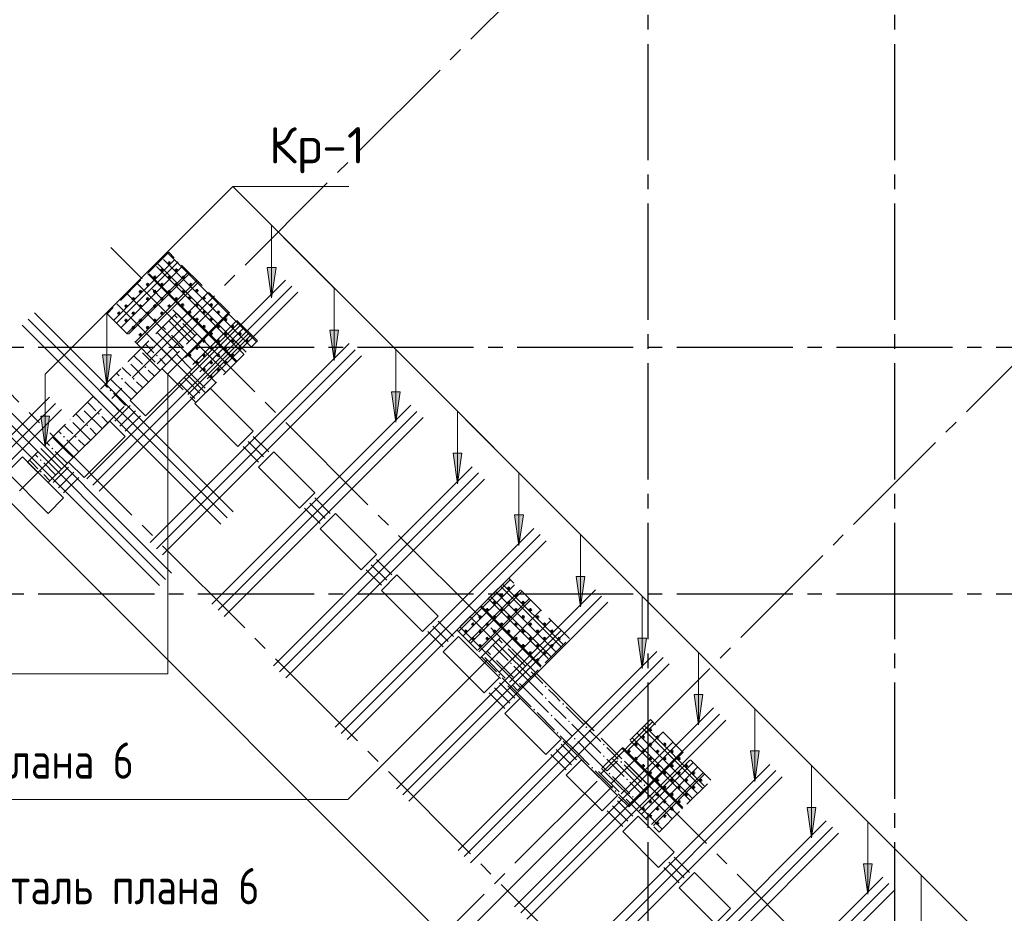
# Model space of a CAD drawing. Header units: millimetres. Extents: x 40580 to 1930067, y -240640 to 81020.
# Tile 186 of 256: x 681795 to 688580, y -225240 to -219083. Entities that reach past the tile are written whole.
import ezdxf

# ---------------------------------------------------------------- set-up
doc = ezdxf.new("R2010")
doc.units = ezdxf.units.MM
for name, pattern in [('______2', [270, 200, -70]), ('______5', [1100, 800, -100, 100, -100]), ('CENTER', [2, 1.25, -0.25, 0.25, -0.25])]:
    doc.linetypes.add(name, pattern=pattern)
for name, color, linetype, lineweight in [('S1 Стержни арматуры фон', 7, 'Continuous', 25), ('Standard', 7, 'Continuous', 25), ('Вспомогательная арматура', 52, 'Continuous', 25), ('ЖБ Перекрытие верхний уровень', 7, 'Continuous', 35), ('ОСИ', 7, 'CENTER', 15), ('Позиционная метка номер позиции', 7, 'Continuous', 13), ('Поперечное армирование AW фон', 7, 'Continuous', 25), ('Примечания', 7, 'Continuous', 13)]:
    doc.layers.add(name, color=color, linetype=linetype, lineweight=lineweight)
doc.layers.add('ЖБ Пилон', color=7, linetype='______2', lineweight=13, true_color=0xa0a0a0)
doc.styles.add('GOST 2.304', font='isocpeur.ttf', dxfattribs={"width": 0.8})
doc.styles.add('ISOCPEUR', font='isocpeur.ttf')

msp = doc.modelspace()

# ---------------------------------------------------------------- hatches: boundary and pattern name
at = {"layer": 'ЖБ Пилон', "linetype": 'Continuous', "lineweight": -3, "transparency": 33554687}
for points in [[(682893.7, -221157.3), (682900.2, -221150.8), (682906.7, -221157.3), (682900.2, -221163.8)], [(682813.7, -221237.3), (682820.2, -221230.8), (682826.7, -221237.3), (682820.2, -221243.8)], [(682733.7, -221317.3), (682740.2, -221310.8), (682746.7, -221317.3), (682740.2, -221323.8)], [(682624.8, -221355.4), (682626.7, -221357.3), (682620.2, -221363.8), (682618.3, -221361.9)], [(682733.7, -221397.3), (682740.2, -221390.8), (682746.7, -221397.3), (682740.2, -221403.8)], [(682544.8, -221435.4), (682546.7, -221437.3), (682540.2, -221443.8), (682538.3, -221441.9)], [(682653.7, -221477.3), (682660.2, -221470.8), (682666.7, -221477.3), (682660.2, -221483.8)], [(682493.7, -221557.3), (682500.2, -221550.8), (682506.7, -221557.3), (682500.2, -221563.8)], [(682573.7, -221557.3), (682580.2, -221550.8), (682586.7, -221557.3), (682580.2, -221563.8)], [(682413.7, -221637.3), (682420.2, -221630.8), (682426.7, -221637.3), (682420.2, -221643.8)], [(682333.7, -221717.3), (682340.2, -221710.8), (682346.7, -221717.3), (682340.2, -221723.8)], [(682224.8, -221755.4), (682226.7, -221757.3), (682220.2, -221763.8), (682218.3, -221761.9)], [(682333.7, -221797.3), (682340.2, -221790.8), (682346.7, -221797.3), (682340.2, -221803.8)], [(682144.8, -221835.4), (682146.7, -221837.3), (682140.2, -221843.8), (682138.3, -221841.9)], [(682253.7, -221877.3), (682260.2, -221870.8), (682266.7, -221877.3), (682260.2, -221883.8)], [(682093.7, -221957.3), (682100.2, -221950.8), (682106.7, -221957.3), (682100.2, -221963.8)], [(682173.7, -221957.3), (682180.2, -221950.8), (682186.7, -221957.3), (682180.2, -221963.8)], [(682013.7, -222037.3), (682020.2, -222030.8), (682026.7, -222037.3), (682020.2, -222043.8)], [(681933.7, -222117.3), (681940.2, -222110.8), (681946.7, -222117.3), (681940.2, -222123.8)], [(681933.7, -222197.3), (681940.2, -222190.8), (681946.7, -222197.3), (681940.2, -222203.8)], [(685133.7, -223397.3), (685140.2, -223390.8), (685146.7, -223397.3), (685140.2, -223403.8)], [(685053.7, -223477.3), (685060.2, -223470.8), (685066.7, -223477.3), (685060.2, -223483.8)], [(685173.7, -223517.3), (685180.2, -223510.8), (685186.7, -223517.3), (685180.2, -223523.8)], [(685293.7, -223557.3), (685300.2, -223550.8), (685306.7, -223557.3), (685300.2, -223563.8)], [(685093.7, -223597.3), (685100.2, -223590.8), (685106.7, -223597.3), (685100.2, -223603.8)], [(685213.7, -223637.3), (685220.2, -223630.8), (685226.7, -223637.3), (685220.2, -223643.8)], [(685413.7, -223677.3), (685420.2, -223670.8), (685426.7, -223677.3), (685420.2, -223683.8)], [(685413.7, -223757.3), (685420.2, -223750.8), (685426.7, -223757.3), (685420.2, -223763.8)], [(685333.7, -223837.3), (685340.2, -223830.8), (685346.7, -223837.3), (685340.2, -223843.8)], [(685533.7, -223797.3), (685540.2, -223790.8), (685546.7, -223797.3), (685540.2, -223803.8)], [(685453.7, -223877.3), (685460.2, -223870.8), (685466.7, -223877.3), (685460.2, -223883.8)], [(685573.7, -223917.3), (685580.2, -223910.8), (685586.7, -223917.3), (685580.2, -223923.8)], [(685693.7, -223957.3), (685700.2, -223950.8), (685706.7, -223957.3), (685700.2, -223963.8)], [(685493.7, -223997.3), (685500.2, -223990.8), (685506.7, -223997.3), (685500.2, -224003.8)], [(685613.7, -224037.3), (685620.2, -224030.8), (685626.7, -224037.3), (685620.2, -224043.8)], [(685813.7, -224077.3), (685820.2, -224070.8), (685826.7, -224077.3), (685820.2, -224083.8)], [(685813.7, -224157.3), (685820.2, -224150.8), (685826.7, -224157.3), (685820.2, -224163.8)], [(685933.7, -224197.3), (685940.2, -224190.8), (685946.7, -224197.3), (685940.2, -224203.8)], [(685733.7, -224237.3), (685740.2, -224230.8), (685746.7, -224237.3), (685740.2, -224243.8)], [(685853.7, -224277.3), (685860.2, -224270.8), (685866.7, -224277.3), (685860.2, -224283.8)], [(685973.7, -224317.3), (685980.2, -224310.8), (685986.7, -224317.3), (685980.2, -224323.8)], [(685893.7, -224397.3), (685900.2, -224390.8), (685906.7, -224397.3), (685900.2, -224403.8)], [(686093.7, -224357.3), (686100.2, -224350.8), (686106.7, -224357.3), (686100.2, -224363.8)], [(686013.7, -224437.3), (686020.2, -224430.8), (686026.7, -224437.3), (686020.2, -224443.8)]]:
    msp.add_hatch(color=7, dxfattribs=at).paths.add_polyline_path(points, flags=16)
at = {"layer": 'Позиционная метка номер позиции', "linetype": 'Continuous', "lineweight": 13, "transparency": 33554687}
for points in [[(683561.3, -220790.4), (683531.3, -221000.4), (683501.3, -220790.4)], [(683992.9, -221222), (683962.9, -221432), (683932.9, -221222)], [(683992.9, -221222), (683962.9, -221432), (683932.9, -221222)], [(682424.5, -221391.3), (682394.5, -221601.3), (682364.5, -221391.3)], [(684417.1, -221646.3), (684387.1, -221856.3), (684357.1, -221646.3)], [(682000.2, -221815.5), (681970.2, -222025.5), (681940.2, -221815.5)], [(682000.2, -221815.5), (681970.2, -222025.5), (681940.2, -221815.5)], [(684841.4, -222070.6), (684811.4, -222280.6), (684781.4, -222070.6)], [(685265.7, -222494.8), (685235.7, -222704.8), (685205.7, -222494.8)], [(685689.9, -222919.1), (685659.9, -223129.1), (685629.9, -222919.1)], [(686114.2, -223343.4), (686084.2, -223553.4), (686054.2, -223343.4)], [(686503.1, -223732.3), (686473.1, -223942.3), (686443.1, -223732.3)], [(686892, -224121.2), (686862, -224331.2), (686832, -224121.2)], [(687280.9, -224510.1), (687250.9, -224720.1), (687220.9, -224510.1)], [(687669.8, -224899), (687639.8, -225109), (687609.8, -224899)]]:
    msp.add_hatch(color=7, dxfattribs=at).paths.add_polyline_path(points, flags=16)

# ---------------------------------------------------------------- linework, layer by layer
at = {"color": 7, "linetype": 'Continuous', "lineweight": 50, "transparency": 33554687}
for centre in [(682825.1, -220759.1), (682726.1, -220858.1), (682775.6, -220808.6), (682825.1, -220858.1), (682874.6, -220808.6), (682924.1, -220858.1), (682676.6, -220907.6), (682775.6, -220907.6), (682874.6, -220907.6), (682973.6, -220907.6), (682577.6, -221006.6), (682627.1, -220957.1), (682676.6, -221006.6), (682726.1, -220957.1), (682775.6, -221006.6), (682825.1, -220957.1), (682874.6, -221006.6), (682924.1, -220957.1), (682966.5, -220999.5), (683016, -220950), (683065.5, -220999.5), (682528.1, -221056.1), (682627.1, -221056.1), (682726.1, -221056.1), (682825.1, -221056.1), (682917, -221049), (683016, -221049), (683115, -221049), (682478.6, -221105.6), (682577.6, -221105.6), (682676.6, -221105.6), (682775.6, -221105.6), (682966.5, -221098.5), (683065.5, -221098.5), (683164.5, -221098.5), (682528.1, -221155.1), (682577.6, -221204.6), (682627.1, -221155.1), (682676.6, -221204.6), (682726.1, -221155.1), (683016, -221148), (683065.5, -221197.5), (683115, -221148), (683164.5, -221197.5), (683214, -221148), (683263.5, -221197.5), (682627.1, -221254.1), (683115, -221247), (683214, -221247), (683313, -221247), (683016, -221346), (683065.5, -221296.5), (683115, -221346), (683164.5, -221296.5), (683214, -221346), (683263.5, -221296.5), (683313, -221346), (683362.5, -221296.5), (682966.5, -221395.5), (683065.5, -221395.5), (683164.5, -221395.5), (683263.5, -221395.5), (683016, -221445), (683115, -221445), (683214, -221445), (683065.5, -221494.5), (683115, -221544), (683164.5, -221494.5), (685165.6, -223000.6), (685066.6, -223099.6), (685116.1, -223050.1), (685165.6, -223099.6), (685215.1, -223050.1), (685264.6, -223099.6), (685017.1, -223149.1), (685116.1, -223149.1), (685215.1, -223149.1), (685314.1, -223149.1), (684967.6, -223198.6), (685066.6, -223198.6), (685165.6, -223198.6), (685264.6, -223198.6), (685363.6, -223198.6), (684868.6, -223297.6), (684918.1, -223248.1), (684967.6, -223297.6), (685017.1, -223248.1), (685066.6, -223297.6), (685116.1, -223248.1), (685165.6, -223297.6), (685215.1, -223248.1), (685264.6, -223297.6), (685314.1, -223248.1), (685363.6, -223297.6), (685413.1, -223248.1), (685462.6, -223297.6), (684918.1, -223347.1), (685017.1, -223347.1), (685215.1, -223347.1), (685314.1, -223347.1), (685413.1, -223347.1), (685512.1, -223347.1), (684967.6, -223396.6), (685264.6, -223396.6), (685314.1, -223446.1), (685363.6, -223396.6), (685413.1, -223446.1), (685462.6, -223396.6), (685363.6, -223495.6), (686141.4, -223976.4), (686091.9, -224025.9), (686190.9, -224025.9), (685992.9, -224124.9), (686042.4, -224075.4), (686091.9, -224124.9), (686141.4, -224075.4), (686190.9, -224124.9), (686240.4, -224075.4), (686289.9, -224124.9), (686042.4, -224174.4), (686141.4, -224174.4), (686240.4, -224174.4), (686339.4, -224174.4), (686091.9, -224223.9), (686190.9, -224223.9), (686289.9, -224223.9), (686388.9, -224223.9), (686141.4, -224273.4), (686190.9, -224322.9), (686240.4, -224273.4), (686289.9, -224322.9), (686339.4, -224273.4), (686388.9, -224322.9), (686438.4, -224273.4), (686487.9, -224322.9), (686240.4, -224372.4), (686339.4, -224372.4), (686438.4, -224372.4), (686190.9, -224421.9), (686289.9, -224421.9), (686388.9, -224421.9), (686091.9, -224520.9), (686141.4, -224471.4), (686190.9, -224520.9), (686240.4, -224471.4), (686289.9, -224520.9), (686339.4, -224471.4), (686141.4, -224570.4), (686240.4, -224570.4), (686190.9, -224619.9)]:
    msp.add_circle(centre, 5, dxfattribs=at)
at = {"layer": 'S1 Стержни арматуры фон', "color": 7, "linetype": 'Continuous', "lineweight": -3, "transparency": 33554687}
for p, q in [((682256.6, -222246.9), (683627, -220876.5)), ((682256.6, -222246.9), (683627, -220876.5)), ((682299, -222289.3), (683669.4, -220918.9)), ((682299, -222289.3), (683669.4, -220918.9)), ((682341.4, -222331.7), (683711.8, -220961.3)), ((682341.4, -222331.7), (683711.8, -220961.3)), ((683266.3, -222473.1), (681896, -221102.8)), ((683266.3, -222473.1), (681896, -221102.8)), ((683181.5, -222558), (681811.1, -221187.6)), ((683181.5, -222558), (681811.1, -221187.6)), ((683223.9, -222515.6), (681853.5, -221145.2)), ((683223.9, -222515.6), (681853.5, -221145.2)), ((682695, -222685.3), (684065.4, -221314.9)), ((682695, -222685.3), (684065.4, -221314.9)), ((682737.4, -222727.7), (684107.8, -221357.3)), ((682737.4, -222727.7), (684107.8, -221357.3)), ((682779.8, -222770.1), (684150.2, -221399.7)), ((682779.8, -222770.1), (684150.2, -221399.7)), ((682842.1, -222897.4), (681471.7, -221527)), ((682842.1, -222897.4), (681471.7, -221527)), ((682757.2, -222982.2), (681386.8, -221611.9)), ((682757.2, -222982.2), (681386.8, -221611.9)), ((682799.6, -222939.8), (681429.3, -221569.5)), ((682799.6, -222939.8), (681429.3, -221569.5)), ((681524.1, -222159.1), (681999.2, -221684)), ((681566.5, -222201.6), (682041.7, -221726.4)), ((683119.2, -223109.5), (684489.6, -221739.2)), ((683119.2, -223109.5), (684489.6, -221739.2)), ((681608.9, -222244), (682084.1, -221768.8)), ((683161.7, -223152), (684532.1, -221781.6)), ((683161.7, -223152), (684532.1, -221781.6)), ((683204.1, -223194.4), (684574.5, -221824)), ((683204.1, -223194.4), (684574.5, -221824)), ((683543.5, -223533.8), (684913.9, -222163.4)), ((683543.5, -223533.8), (684913.9, -222163.4)), ((683585.9, -223576.2), (684956.3, -222205.8)), ((683585.9, -223576.2), (684956.3, -222205.8)), ((683628.4, -223618.6), (684998.7, -222248.3)), ((683628.4, -223618.6), (684998.7, -222248.3)), ((683967.8, -223958.1), (685338.2, -222587.7)), ((683967.8, -223958.1), (685338.2, -222587.7)), ((684010.2, -224000.5), (685380.6, -222630.1)), ((684010.2, -224000.5), (685380.6, -222630.1)), ((684052.6, -224042.9), (685423, -222672.5)), ((684052.6, -224042.9), (685423, -222672.5)), ((684392, -224382.3), (685762.4, -223011.9)), ((684392, -224382.3), (685762.4, -223011.9)), ((684434.5, -224424.7), (685804.8, -223054.4)), ((684434.5, -224424.7), (685804.8, -223054.4)), ((684476.9, -224467.2), (685847.3, -223096.8)), ((684476.9, -224467.2), (685847.3, -223096.8)), ((684816.3, -224806.6), (686186.7, -223436.2)), ((684816.3, -224806.6), (686186.7, -223436.2)), ((684858.7, -224849), (686229.1, -223478.6)), ((684858.7, -224849), (686229.1, -223478.6)), ((684901.2, -224891.4), (686271.5, -223521.1)), ((684901.2, -224891.4), (686271.5, -223521.1)), ((685205.2, -225195.5), (686575.6, -223825.1)), ((685205.2, -225195.5), (686575.6, -223825.1)), ((685247.6, -225237.9), (686618, -223867.5)), ((685247.6, -225237.9), (686618, -223867.5)), ((685290.1, -225280.3), (686660.4, -223910)), ((685290.1, -225280.3), (686660.4, -223910)), ((685594.1, -225584.4), (686964.5, -224214)), ((685594.1, -225584.4), (686964.5, -224214)), ((685636.6, -225626.8), (687006.9, -224256.4)), ((685636.6, -225626.8), (687006.9, -224256.4)), ((685679, -225669.3), (687049.4, -224298.9)), ((685679, -225669.3), (687049.4, -224298.9)), ((685983, -225973.3), (687353.4, -224602.9)), ((685983, -225973.3), (687353.4, -224602.9)), ((686025.5, -226015.7), (687395.8, -224645.4)), ((686025.5, -226015.7), (687395.8, -224645.4)), ((686067.9, -226058.2), (687438.3, -224687.8)), ((686067.9, -226058.2), (687438.3, -224687.8)), ((686371.9, -226362.2), (687742.3, -224991.8)), ((686371.9, -226362.2), (687742.3, -224991.8)), ((686414.4, -226404.6), (687784.7, -225034.3)), ((686414.4, -226404.6), (687784.7, -225034.3)), ((686456.8, -226447.1), (687827.2, -225076.7)), ((686456.8, -226447.1), (687827.2, -225076.7))]:
    msp.add_line(p, q, dxfattribs=at)
at = {"layer": 'Вспомогательная арматура', "color": 7, "linetype": 'Continuous', "lineweight": 25, "transparency": 33554687}
for p, q in [((682864, -220734.3), (682446.8, -221151.5)), ((682913.5, -220783.8), (682496.3, -221201)), ((683337.7, -221384.9), (682736.7, -220783.8)), ((683387.2, -221335.4), (682786.2, -220734.3)), ((682963, -220833.3), (682545.8, -221250.5)), ((683288.2, -221434.4), (682687.2, -220833.3)), ((683012.5, -220882.8), (682595.3, -221300)), ((683238.7, -221109.1), (682938.2, -221409.6)), ((683288.2, -221158.6), (682987.7, -221459.1)), ((683337.7, -221208.1), (683037.2, -221508.6)), ((683387.2, -221257.6), (683086.7, -221558.1)), ((684854.5, -223325.9), (685204.5, -222975.9)), ((684904, -223375.4), (685254, -223025.4)), ((685077.2, -223025.4), (685487.4, -223435.5)), ((685126.7, -222975.9), (685536.9, -223386)), ((684953.5, -223424.9), (685303.5, -223074.9)), ((685027.7, -223074.9), (685437.9, -223485)), ((684978.2, -223124.4), (685388.4, -223534.5)), ((686512.7, -224361.8), (686102.5, -223951.7)), ((686413.7, -224460.8), (686003.5, -224050.7)), ((686463.2, -224411.3), (686053, -224001.2)), ((686364.2, -224510.3), (685954, -224100.2)), ((686063.6, -224535.1), (686413.7, -224185)), ((686113.1, -224584.6), (686463.2, -224234.5)), ((686162.6, -224634), (686512.7, -224284))]:
    msp.add_line(p, q, dxfattribs=at)
at = {"layer": 'ЖБ Перекрытие верхний уровень', "transparency": 33554687}
for p, q in [((678893.3, -219570.9), (682026.1, -222703.7)), ((682556.4, -221706.6), (682874.6, -221388.4)), ((682874.6, -221388.4), (682980.7, -221494.5)), ((682980.7, -221494.5), (682662.5, -221812.7)), ((683001.9, -221727.9), (683107.9, -221621.8)), ((683107.9, -221621.8), (683404.9, -221918.8)), ((682662.5, -221812.7), (682556.4, -221706.6)), ((683298.9, -222024.8), (683001.9, -221727.9)), ((682132.1, -222130.9), (682415, -221848.1)), ((682415, -221848.1), (682521, -221954.1)), ((683404.9, -221918.8), (683298.9, -222024.8)), ((682521, -221954.1), (682238.2, -222237)), ((683440.3, -222166.3), (683546.3, -222060.2)), ((683546.3, -222060.2), (683829.2, -222343)), ((681707.9, -222201.6), (681813.9, -222095.5)), ((681813.9, -222095.5), (682096.8, -222378.4)), ((682238.2, -222237), (682132.1, -222130.9)), ((681990.7, -222484.5), (681707.9, -222201.6)), ((683723.1, -222449.1), (683440.3, -222166.3)), ((683829.2, -222343), (683723.1, -222449.1)), ((682096.8, -222378.4), (681990.7, -222484.5)), ((683864.5, -222590.5), (683970.6, -222484.5)), ((683970.6, -222484.5), (684253.5, -222767.3)), ((684147.4, -222873.4), (683864.5, -222590.5)), ((682026.1, -222703.7), (686763.7, -227441.3)), ((684253.5, -222767.3), (684147.4, -222873.4)), ((684288.8, -223014.8), (684394.9, -222908.7)), ((684394.9, -222908.7), (684677.7, -223191.6)), ((684571.7, -223297.6), (684288.8, -223014.8)), ((684677.7, -223191.6), (684571.7, -223297.6)), ((684713.1, -223439.1), (684819.1, -223333)), ((684819.1, -223333), (685102, -223615.8)), ((684995.9, -223721.9), (684713.1, -223439.1)), ((685102, -223615.8), (684995.9, -223721.9)), ((685137.3, -223863.3), (685243.4, -223757.3)), ((685243.4, -223757.3), (685526.2, -224040.1)), ((685420.2, -224146.2), (685137.3, -223863.3)), ((685526.2, -224040.1), (685420.2, -224146.2)), ((685561.6, -224287.6), (685667.7, -224181.5)), ((685667.7, -224181.5), (685915.2, -224429)), ((685809.1, -224535.1), (685561.6, -224287.6)), ((685915.2, -224429), (685809.1, -224535.1)), ((685950.5, -224676.5), (686056.6, -224570.4)), ((686056.6, -224570.4), (686304.1, -224817.9)), ((686198, -224924), (685950.5, -224676.5)), ((686304.1, -224817.9), (686198, -224924)), ((686339.4, -225065.4), (686445.5, -224959.3)), ((686445.5, -224959.3), (686693, -225206.8)), ((686586.9, -225312.9), (686339.4, -225065.4)), ((686693, -225206.8), (686586.9, -225312.9))]:
    msp.add_line(p, q, dxfattribs=at)
at = {"layer": 'ЖБ Пилон', "color": 253, "linetype": '______2', "lineweight": 13, "true_color": 0xa0a0a0, "transparency": 33554687}
for p, q in [((682874.6, -221105.6), (681849.3, -222130.9)), ((683016, -221247), (682874.6, -221105.6)), ((681990.7, -222272.3), (683016, -221247)), ((681849.3, -222130.9), (681990.7, -222272.3)), ((685109.4, -223340.4), (684967.9, -223481.8)), ((686134.7, -224365.7), (685109.4, -223340.4)), ((684967.9, -223481.8), (685993.2, -224507.1)), ((685993.2, -224507.1), (686134.7, -224365.7))]:
    msp.add_line(p, q, dxfattribs=at)
at = {"layer": 'ЖБ Пилон', "color": 9, "linetype": 'Continuous', "lineweight": -3, "true_color": 0xc7c7c7, "transparency": 33554687}
for p, q in [((682861.6, -221118.6), (682880.2, -221137.3)), ((682781.6, -221198.6), (682800.2, -221217.3)), ((682920.2, -221257.3), (682821.6, -221158.6)), ((682920.2, -221177.3), (683000.2, -221257.3)), ((682840.2, -221337.3), (682741.6, -221238.6)), ((682840.2, -221257.3), (682920.2, -221337.3)), ((682920.2, -221257.3), (682963, -221300)), ((682680.2, -221337.3), (682661.6, -221318.6)), ((682720.2, -221377.3), (682680.2, -221337.3)), ((682701.6, -221278.6), (682720.2, -221297.3)), ((682760.2, -221337.3), (682840.2, -221417.3)), ((682840.2, -221337.3), (682883, -221380)), ((682920.2, -221337.3), (682923, -221340)), ((682581.6, -221398.6), (682640.2, -221457.3)), ((682640.2, -221377.3), (682760.2, -221497.3)), ((682520.2, -221497.3), (682501.6, -221478.6)), ((682560.2, -221457.3), (682680.2, -221577.3)), ((682760.2, -221417.3), (682803, -221460)), ((682461.6, -221518.6), (682480.2, -221537.3)), ((682560.2, -221537.3), (682520.2, -221497.3)), ((682680.2, -221497.3), (682723, -221540.1)), ((682381.6, -221598.6), (682400.2, -221617.3)), ((682520.2, -221657.3), (682421.6, -221558.6)), ((682520.2, -221577.3), (682600.2, -221657.3)), ((682600.2, -221577.3), (682643, -221620.1)), ((682301.6, -221678.6), (682320.2, -221697.3)), ((682440.2, -221737.3), (682341.6, -221638.6)), ((682440.2, -221657.3), (682520.2, -221737.3)), ((682520.2, -221657.3), (682563, -221700)), ((682280.2, -221737.3), (682261.6, -221718.6)), ((682320.2, -221777.3), (682280.2, -221737.3)), ((682360.2, -221737.3), (682440.2, -221817.3)), ((682440.2, -221737.3), (682483, -221780)), ((682520.2, -221737.3), (682523, -221740)), ((682181.6, -221798.6), (682240.2, -221857.3)), ((682240.2, -221777.3), (682360.2, -221897.3)), ((682360.2, -221817.3), (682403, -221860)), ((682120.2, -221897.3), (682101.6, -221878.6)), ((682160.2, -221857.3), (682280.2, -221977.3)), ((682061.6, -221918.6), (682080.2, -221937.3)), ((682160.2, -221937.3), (682120.2, -221897.3)), ((682280.2, -221897.3), (682323, -221940.1)), ((681981.6, -221998.6), (682000.2, -222017.3)), ((682120.2, -222057.3), (682021.6, -221958.6)), ((682120.2, -221977.3), (682200.2, -222057.3)), ((682200.2, -221977.3), (682243, -222020.1)), ((681901.6, -222078.6), (681920.2, -222097.3)), ((682040.2, -222137.3), (681941.6, -222038.6)), ((682040.2, -222057.3), (682120.2, -222137.3)), ((682120.2, -222057.3), (682163, -222100)), ((681880.2, -222137.3), (681861.6, -222118.6)), ((681920.2, -222177.3), (681880.2, -222137.3)), ((681960.2, -222137.3), (682040.2, -222217.3)), ((682040.2, -222137.3), (682083, -222180)), ((682120.2, -222137.3), (682123, -222140)), ((681960.2, -222217.3), (682003, -222260)), ((685120.2, -223377.3), (685096.3, -223353.4)), ((685016.3, -223433.4), (685040.2, -223457.3)), ((685056.3, -223393.4), (685160.2, -223497.3)), ((685160.2, -223417.3), (685280.2, -223537.3)), ((684976.3, -223473.4), (685080.2, -223577.3)), ((685080.2, -223497.3), (685200.2, -223617.3)), ((685320.2, -223657.3), (685200.2, -223537.3)), ((685320.2, -223577.3), (685400.2, -223657.3)), ((685240.2, -223737.3), (685120.2, -223617.3)), ((685240.2, -223657.3), (685320.2, -223737.3)), ((685320.2, -223657.3), (685400.2, -223737.3)), ((685480.2, -223737.3), (685440.2, -223697.3)), ((685240.2, -223737.3), (685320.2, -223817.3)), ((685320.2, -223737.3), (685440.2, -223857.3)), ((685440.2, -223777.3), (685560.2, -223897.3)), ((685520.2, -223777.3), (685480.2, -223737.3)), ((685560.2, -223817.3), (685680.2, -223937.3)), ((685360.2, -223857.3), (685480.2, -223977.3)), ((685480.2, -223897.3), (685600.2, -224017.3)), ((685720.2, -224057.3), (685600.2, -223937.3)), ((685720.2, -223977.3), (685800.2, -224057.3)), ((685640.2, -224137.3), (685520.2, -224017.3)), ((685640.2, -224057.3), (685720.2, -224137.3)), ((685720.2, -224057.3), (685800.2, -224137.3)), ((685880.2, -224137.3), (685840.2, -224097.3)), ((685640.2, -224137.3), (685720.2, -224217.3)), ((685720.2, -224137.3), (685840.2, -224257.3)), ((685840.2, -224177.3), (685960.2, -224297.3)), ((685920.2, -224177.3), (685880.2, -224137.3)), ((685760.2, -224257.3), (685880.2, -224377.3)), ((685960.2, -224217.3), (686080.2, -224337.3)), ((685880.2, -224297.3), (686000.2, -224417.3)), ((686081.6, -224418.7), (686000.2, -224337.3)), ((686120.2, -224377.3), (686121.6, -224378.7)), ((686001.6, -224498.7), (685920.2, -224417.3)), ((686040.2, -224457.3), (686041.6, -224458.7))]:
    msp.add_line(p, q, dxfattribs=at)
at = {"layer": 'ОСИ', "color": 8, "linetype": '______5', "lineweight": -3, "transparency": 33554687}
for p, q in [((686123.3, -182950.4), (686123.3, -233270.4)), ((687823.3, -182950.4), (687823.3, -233270.4)), ((681014.9, -223106.7), (699671.2, -204450.4)), ((683652.4, -226451.3), (702662.3, -207441.5)), ((688012.5, -227940.6), (678699.2, -218627.3)), ((688861, -227092), (682422, -220653)), ((704723.3, -221340.4), (676099.3, -221340.4)), ((704723.3, -223040.4), (676099.3, -223040.4))]:
    msp.add_line(p, q, dxfattribs=at)
at = {"layer": 'Позиционная метка номер позиции', "color": 7, "linetype": 'Continuous', "lineweight": 13, "transparency": 33554687}
for p, q in [((683531.3, -221000.4), (683531.3, -220500.4)), ((683531.3, -221000.4), (683501.3, -220790.4)), ((683501.3, -220790.4), (683561.3, -220790.4)), ((683531.3, -220790.4), (683531.3, -220775.4)), ((683561.3, -220790.4), (683531.3, -221000.4)), ((683962.9, -221432), (683962.9, -220932)), ((683531.3, -221000.4), (683531.3, -221000.4)), ((683531.3, -221000.4), (683531.3, -221000.4)), ((683531.3, -221000.4), (683531.3, -221000.4)), ((682394.5, -221601.3), (682394.5, -221101.3)), ((683962.9, -221222), (683962.9, -221207)), ((683962.9, -221222), (683962.9, -221207)), ((683962.9, -221432), (683932.9, -221222)), ((683932.9, -221222), (683992.9, -221222)), ((683962.9, -221432), (683932.9, -221222)), ((683932.9, -221222), (683992.9, -221222)), ((683992.9, -221222), (683962.9, -221432)), ((683992.9, -221222), (683962.9, -221432)), ((682394.5, -221601.3), (682364.5, -221391.3)), ((682364.5, -221391.3), (682424.5, -221391.3)), ((682394.5, -221391.3), (682394.5, -221376.3)), ((682424.5, -221391.3), (682394.5, -221601.3)), ((684387.1, -221856.3), (684387.1, -221356.3)), ((683962.9, -221432), (683962.9, -221432)), ((683962.9, -221432), (683962.9, -221432)), ((683962.9, -221432), (683962.9, -221432)), ((683962.9, -221432), (683962.9, -221432)), ((683962.9, -221432), (683962.9, -221432)), ((683962.9, -221432), (683962.9, -221432)), ((681970.2, -222025.5), (681970.2, -221525.5)), ((682394.5, -221601.3), (682394.5, -221601.3)), ((682394.5, -221601.3), (682394.5, -221601.3)), ((682394.5, -221601.3), (682394.5, -221601.3)), ((684387.1, -221856.3), (684357.1, -221646.3)), ((684357.1, -221646.3), (684417.1, -221646.3)), ((684387.1, -221646.3), (684387.1, -221631.3)), ((684417.1, -221646.3), (684387.1, -221856.3)), ((681970.2, -222025.5), (681940.2, -221815.5)), ((681940.2, -221815.5), (682000.2, -221815.5)), ((681970.2, -222025.5), (681940.2, -221815.5)), ((681940.2, -221815.5), (682000.2, -221815.5)), ((681970.2, -221815.5), (681970.2, -221800.5)), ((681970.2, -221815.5), (681970.2, -221800.5)), ((682000.2, -221815.5), (681970.2, -222025.5)), ((682000.2, -221815.5), (681970.2, -222025.5)), ((684811.4, -222280.6), (684811.4, -221780.6)), ((684387.1, -221856.3), (684387.1, -221856.3)), ((684387.1, -221856.3), (684387.1, -221856.3)), ((684387.1, -221856.3), (684387.1, -221856.3)), ((681970.2, -222025.5), (681970.2, -222025.5)), ((681970.2, -222025.5), (681970.2, -222025.5)), ((681970.2, -222025.5), (681970.2, -222025.5)), ((681970.2, -222025.5), (681970.2, -222025.5)), ((681970.2, -222025.5), (681970.2, -222025.5)), ((681970.2, -222025.5), (681970.2, -222025.5)), ((684811.4, -222280.6), (684781.4, -222070.6)), ((684781.4, -222070.6), (684841.4, -222070.6)), ((684811.4, -222070.6), (684811.4, -222055.6)), ((684841.4, -222070.6), (684811.4, -222280.6)), ((685235.7, -222704.8), (685235.7, -222204.8)), ((684811.4, -222280.6), (684811.4, -222280.6)), ((684811.4, -222280.6), (684811.4, -222280.6)), ((684811.4, -222280.6), (684811.4, -222280.6)), ((685235.7, -222704.8), (685205.7, -222494.8)), ((685205.7, -222494.8), (685265.7, -222494.8)), ((685235.7, -222494.8), (685235.7, -222479.8)), ((685265.7, -222494.8), (685235.7, -222704.8)), ((685659.9, -223129.1), (685659.9, -222629.1)), ((685235.7, -222704.8), (685235.7, -222704.8)), ((685235.7, -222704.8), (685235.7, -222704.8)), ((685235.7, -222704.8), (685235.7, -222704.8)), ((685659.9, -223129.1), (685629.9, -222919.1)), ((685629.9, -222919.1), (685689.9, -222919.1)), ((685659.9, -222919.1), (685659.9, -222904.1)), ((685689.9, -222919.1), (685659.9, -223129.1)), ((686084.2, -223553.4), (686084.2, -223053.4)), ((685659.9, -223129.1), (685659.9, -223129.1)), ((685659.9, -223129.1), (685659.9, -223129.1)), ((685659.9, -223129.1), (685659.9, -223129.1)), ((686084.2, -223553.4), (686054.2, -223343.4)), ((686054.2, -223343.4), (686114.2, -223343.4)), ((686084.2, -223343.4), (686084.2, -223328.4)), ((686114.2, -223343.4), (686084.2, -223553.4)), ((686084.2, -223553.4), (686084.2, -223553.4)), ((686084.2, -223553.4), (686084.2, -223553.4)), ((686084.2, -223553.4), (686084.2, -223553.4)), ((686473.1, -223732.3), (686473.1, -223717.3)), ((686473.1, -223942.3), (686443.1, -223732.3)), ((686443.1, -223732.3), (686503.1, -223732.3)), ((686503.1, -223732.3), (686473.1, -223942.3)), ((686862, -224331.2), (686862, -223831.2)), ((686473.1, -223942.3), (686473.1, -223942.3)), ((686473.1, -223942.3), (686473.1, -223942.3)), ((686473.1, -223942.3), (686473.1, -223942.3)), ((686862, -224331.2), (686832, -224121.2)), ((686832, -224121.2), (686892, -224121.2)), ((686862, -224121.2), (686862, -224106.2)), ((686892, -224121.2), (686862, -224331.2)), ((687250.9, -224720.1), (687250.9, -224220.1)), ((686862, -224331.2), (686862, -224331.2)), ((686862, -224331.2), (686862, -224331.2)), ((686862, -224331.2), (686862, -224331.2)), ((687250.9, -224720.1), (687220.9, -224510.1)), ((687220.9, -224510.1), (687280.9, -224510.1)), ((687250.9, -224510.1), (687250.9, -224495.1)), ((687280.9, -224510.1), (687250.9, -224720.1)), ((687639.8, -225109), (687639.8, -224609)), ((687250.9, -224720.1), (687250.9, -224720.1)), ((687250.9, -224720.1), (687250.9, -224720.1)), ((687250.9, -224720.1), (687250.9, -224720.1)), ((687639.8, -225109), (687609.8, -224899)), ((687609.8, -224899), (687669.8, -224899)), ((687639.8, -224899), (687639.8, -224884)), ((687669.8, -224899), (687639.8, -225109)), ((687639.8, -225109), (687639.8, -225109)), ((687639.8, -225109), (687639.8, -225109)), ((687639.8, -225109), (687639.8, -225109))]:
    msp.add_line(p, q, dxfattribs=at)
for points in [[(681970.2, -222025.5), (681970.2, -221525.5), (683263.3, -220232.5), (684063.3, -220232.5)], [(683962.9, -221432), (683962.9, -220932), (683263.3, -220232.5), (684063.3, -220232.5)], [(686473.1, -223942.3), (686473.1, -223442.3), (683263.3, -220232.5), (684063.3, -220232.5)], [(687259.6, -227314.9), (687759.6, -227314.9), (689052.7, -226021.8), (686862, -223831.2), (683263.3, -220232.5)], [(688007.3, -225476.4), (688007.3, -224976.4), (686862, -223831.2), (683263.3, -220232.5)]]:
    msp.add_lwpolyline(points, dxfattribs=at)
at = {"layer": 'Поперечное армирование AW фон', "color": 7, "linetype": 'Continuous', "lineweight": -3, "transparency": 33554687}
for p, q in [((682966.5, -221515.7), (683072.6, -221621.8)), ((682895.8, -221586.4), (683001.9, -221692.5)), ((682931.2, -221551.1), (683037.2, -221657.1)), ((682556.4, -221742), (682450.3, -221848)), ((682591.8, -221777.3), (682485.7, -221883.4)), ((682627.1, -221812.7), (682521, -221918.7)), ((683369.6, -221989.5), (683475.6, -222095.5)), ((683404.9, -221954.1), (683511, -222060.2)), ((683334.2, -222024.8), (683440.3, -222130.9)), ((682132.1, -222166.2), (682026.1, -222272.3)), ((682167.5, -222201.6), (682061.4, -222307.7)), ((682202.8, -222236.9), (682096.8, -222343)), ((683793.8, -222413.7), (683899.9, -222519.8)), ((683829.2, -222378.4), (683935.3, -222484.4)), ((683758.5, -222449.1), (683864.5, -222555.2)), ((684253.5, -222802.6), (684359.5, -222908.7)), ((684182.7, -222873.4), (684288.8, -222979.4)), ((684218.1, -222838), (684324.2, -222944.1)), ((684677.7, -223226.9), (684783.8, -223333)), ((684607, -223297.6), (684713.1, -223403.7)), ((684642.4, -223262.3), (684748.4, -223368.3)), ((685066.6, -223686.5), (685172.7, -223792.6)), ((685102, -223651.2), (685208, -223757.2)), ((685031.3, -223721.9), (685137.3, -223827.9)), ((685490.9, -224110.8), (685597, -224216.9)), ((685526.2, -224075.4), (685632.3, -224181.5)), ((685455.5, -224146.1), (685561.6, -224252.2)), ((685915.2, -224464.3), (686021.2, -224570.4)), ((685879.8, -224499.7), (685985.9, -224605.8)), ((685844.4, -224535.1), (685950.5, -224641.1)), ((686304.1, -224853.2), (686410.1, -224959.3)), ((686233.4, -224924), (686339.4, -225030)), ((686268.7, -224888.6), (686374.8, -224994.7))]:
    msp.add_line(p, q, dxfattribs=at)
at = {"layer": 'Примечания', "color": 7, "linetype": '______2', "lineweight": 13, "transparency": 33554687}
for p, q in [((682821.6, -220684.8), (682397.3, -221109.1)), ((683433.2, -221296.5), (682821.6, -220684.8)), ((682397.3, -221109.1), (683008.9, -221720.8)), ((683008.9, -221720.8), (683433.2, -221296.5)), ((685165.6, -222929.9), (684808.5, -223287)), ((685582.8, -223347.1), (685165.6, -222929.9)), ((684808.5, -223287), (685225.7, -223704.2)), ((685225.7, -223704.2), (685582.8, -223347.1)), ((686141.4, -223905.7), (685784.3, -224262.8)), ((686558.6, -224322.9), (686141.4, -223905.7)), ((685784.3, -224262.8), (686201.5, -224680)), ((686201.5, -224680), (686558.6, -224322.9))]:
    msp.add_line(p, q, dxfattribs=at)
at = {"layer": 'Примечания', "color": 252, "linetype": 'Continuous', "lineweight": 13, "true_color": 0x8f8f8f, "transparency": 33554687}
for p, q in [((682814.7, -220691.7), (683426.3, -221303.4)), ((682462.8, -221174.7), (682887.1, -220750.4)), ((682744.7, -220761.7), (683356.3, -221373.4)), ((682532.8, -221244.7), (682957.1, -220820.4)), ((682674.7, -220831.7), (683286.3, -221443.4)), ((682602.8, -221314.7), (683027.1, -220890.4)), ((682604.7, -220901.7), (683216.3, -221513.4)), ((682534.7, -220971.7), (683146.3, -221583.4)), ((682672.8, -221384.7), (683097.1, -220960.4)), ((682464.7, -221041.7), (683076.3, -221653.4)), ((682742.8, -221454.7), (683167.1, -221030.4)), ((682812.8, -221524.7), (683237.1, -221100.4)), ((682882.8, -221594.7), (683307.1, -221170.4)), ((682952.8, -221664.7), (683377.1, -221240.4)), ((685120.2, -222997.3), (685176.6, -222940.9)), ((684980.2, -223137.3), (685120.2, -222997.3)), ((685109.2, -222986.3), (685120.2, -222997.3)), ((685120.2, -222997.3), (685260.2, -223137.3)), ((685120.2, -223137.3), (685246.6, -223010.9)), ((685039.2, -223056.3), (685120.2, -223137.3)), ((685260.2, -223137.3), (685316.6, -223080.9)), ((684819.5, -223298), (684980.2, -223137.3)), ((684889.5, -223368), (685120.2, -223137.3)), ((684969.2, -223126.3), (684980.2, -223137.3)), ((684980.2, -223137.3), (685120.2, -223277.3)), ((685120.2, -223277.3), (685260.2, -223137.3)), ((685120.2, -223137.3), (685456.4, -223473.5)), ((685120.2, -223417.3), (685386.6, -223150.9)), ((685260.2, -223137.3), (685526.4, -223403.5)), ((684899.2, -223196.3), (685120.2, -223417.3)), ((685120.2, -223557.3), (685456.6, -223220.9)), ((684829.2, -223266.3), (685120.2, -223557.3)), ((684959.5, -223438), (685120.2, -223277.3)), ((685120.2, -223277.3), (685386.4, -223543.5)), ((685169.5, -223648), (685526.6, -223290.9)), ((685029.5, -223508), (685120.2, -223417.3)), ((685120.2, -223417.3), (685316.4, -223613.5)), ((685099.5, -223578), (685120.2, -223557.3)), ((685120.2, -223557.3), (685246.4, -223683.5)), ((685799.5, -224278), (686156.6, -223920.9)), ((686085.1, -223962.1), (686502.2, -224379.3)), ((685869.5, -224348), (686226.6, -223990.9)), ((686015.1, -224032.1), (686432.2, -224449.3)), ((685939.5, -224418), (686296.6, -224060.9)), ((685945.1, -224102.1), (686362.2, -224519.3)), ((685875.1, -224172.1), (686240.2, -224537.3)), ((686009.5, -224488), (686366.6, -224130.9)), ((685805.1, -224242.1), (686100.2, -224537.3)), ((686100.2, -224537.3), (686436.6, -224200.9)), ((686240.2, -224537.3), (686506.6, -224270.9)), ((686079.5, -224558), (686100.2, -224537.3)), ((686100.2, -224537.3), (686222.2, -224659.3)), ((686149.5, -224628), (686240.2, -224537.3)), ((686240.2, -224537.3), (686292.2, -224589.3))]:
    msp.add_line(p, q, dxfattribs=at)
at = {"layer": 'Примечания', "color": 7, "linetype": 'Continuous', "lineweight": 13, "transparency": 33554687}
for points in [[(682815.7, -221527.5), (682815.7, -223591), (679687.5, -223591)], [(680552.5, -224456), (684056.8, -224456), (685017.1, -223495.6)], [(681417.6, -225321), (684921.8, -225321), (685882.1, -224360.6)]]:
    msp.add_lwpolyline(points, dxfattribs=at)

# ---------------------------------------------------------------- texts
at = {"layer": 'Standard', "color": 7, "linetype": 'Continuous', "lineweight": 25, "transparency": 33554687, "insert": (683513.3, -220140.8), "char_height": 250, "width": 675.671, "attachment_point": 7, "style": 'ISOCPEUR'}
msp.add_mtext('Кр-1', dxfattribs=at)
at = {"layer": 'Примечания', "color": 7, "linetype": 'Continuous', "lineweight": 25, "transparency": 33554687, "char_height": 250, "attachment_point": 7, "style": 'GOST 2.304'}
for s, insert, width in [('Деталь\\~плана\\~4', (679687.5, -223499.3), 2150.14), ('Деталь\\~плана\\~6', (680552.5, -224364.3), 2150.153), ('Деталь\\~плана\\~6', (681417.6, -225229.3), 2150.159)]:
    msp.add_mtext(s, dxfattribs=dict(at, insert=insert, width=width))

doc.saveas('drawing.dxf')
